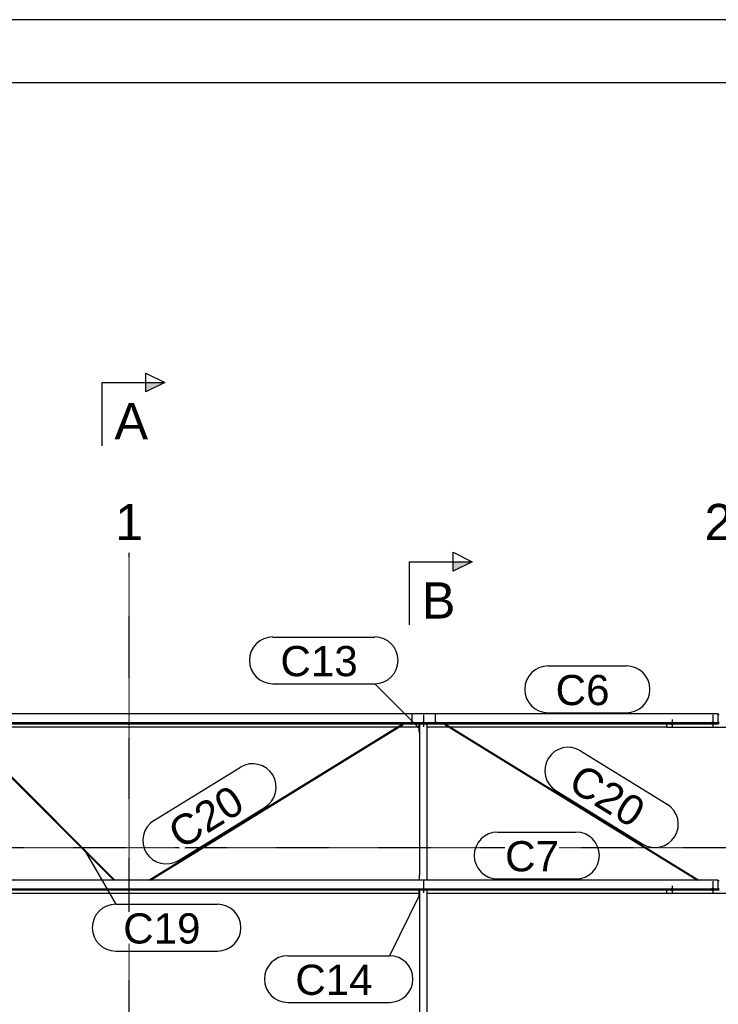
# Model space of a CAD drawing. Header units: millimetres. Extents: x -4888 to 73862, y -29046 to 15504.
# Tile 18 of 111: x -650 to 3498, y 9660 to 15504. Entities that reach past the tile are written whole.
import ezdxf

# ---------------------------------------------------------------- set-up
doc = ezdxf.new("R2010")
doc.units = ezdxf.units.MM
doc.linetypes.add('DXK_LINE_DOT2', pattern=[3.9198, 1.9599, -1.9599])
doc.linetypes.add('DXK_LINE_DOT3', pattern=[5.9187, 2.979, -0.9799, 0.9799, -0.9799])
doc.styles.add('Arial', font='ARIAL.TTF', dxfattribs={"height": 0.2})

# ---------------------------------------------------------------- blocks, each defined once
blk = doc.blocks.new('Unknown-1953139-1278')
at = {"color": 7, "linetype": 'Continuous'}
for p, q in [((73861.9, 15503.7), (-4888.1, 15503.7)), ((73486.9, 15128.7), (-4513.1, 15128.7))]:
    blk.add_line(p, q, dxfattribs=at)
blk = doc.blocks.new('Part-1953139-19069 - 1282')
at = {"color": 3, "linetype": 'Continuous'}
for p, q in [((116.9, 10396.9), (1623.8, 11324.9)), ((126, 10396.9), (1626.2, 11320.8)), ((1624.2, 11324.9), (1625, 11324.2)), ((1625, 11324.2), (1626.1, 11322.6)), ((1626.1, 11322.6), (1626.5, 11321.2)), ((1626.5, 11321.2), (1626.2, 11320.8))]:
    blk.add_line(p, q, dxfattribs=at)
blk = doc.blocks.new('GridLine-1953139-4942 - 1282')
at = {"color": 136, "linetype": 'Continuous', "style": 'Arial'}
blk.add_text('2', height=214.9, dxfattribs=at).set_placement((3416.6, 12415))
blk = doc.blocks.new('GridLine-1953139-4961 - 1282')
at = {"color": 174, "linetype": 'DXK_LINE_DOT3'}
blk.add_line((-1750, 10590), (64750, 10590), dxfattribs=at)
blk = doc.blocks.new('Part-1953139-17256 - 1282')
at = {"color": 3, "linetype": 'Continuous'}
for p, q in [((3497, 10396.9), (-1015.3, 10396.9)), ((-1015.3, 10346.1), (3497, 10346.1)), ((3497, 10338.6), (3497, 10396.9)), ((-1015.3, 10338.6), (3497, 10338.6)), ((-1015.3, 10319.9), (1722, 10319.9)), ((1769, 10319.9), (3193, 10319.9))]:
    blk.add_line(p, q, dxfattribs=at)
blk = doc.blocks.new('Bolt-1953139-17314 - 1282')
at = {"color": 5, "linetype": 'Continuous'}
for p, q in [((3465, 11348.3), (3465, 11306)), ((3456.2, 11329.5), (3456, 11329.1)), ((3456, 11329.1), (3456, 11328.6)), ((3456, 11328.6), (3456, 11328.1)), ((3456, 11328.1), (3456.2, 11327.7)), ((3456.4, 11330), (3456.2, 11329.5)), ((3456.2, 11327.7), (3456.4, 11327.2)), ((3456.7, 11330.4), (3456.4, 11330)), ((3456.4, 11327.2), (3456.7, 11326.8)), ((3457.1, 11330.8), (3456.7, 11330.4)), ((3456.7, 11326.8), (3457.1, 11326.3)), ((3457.5, 11331.3), (3457.1, 11330.8)), ((3457.1, 11326.3), (3457.5, 11325.9)), ((3458, 11331.6), (3457.5, 11331.3)), ((3457.5, 11325.9), (3458, 11325.6)), ((3458.6, 11332), (3458, 11331.6)), ((3458, 11325.6), (3458.6, 11325.2)), ((3459.3, 11332.3), (3458.6, 11332)), ((3458.6, 11325.2), (3459.3, 11324.9)), ((3460, 11332.6), (3459.3, 11332.3)), ((3459.3, 11324.9), (3460, 11324.6)), ((3460.8, 11332.8), (3460, 11332.6)), ((3460, 11324.6), (3460.8, 11324.4)), ((3461.6, 11333), (3460.8, 11332.8)), ((3460.8, 11324.4), (3461.6, 11324.2)), ((3462.4, 11333.2), (3461.6, 11333)), ((3461.6, 11324.2), (3462.4, 11324)), ((3463.2, 11333.3), (3462.4, 11333.2)), ((3462.4, 11324), (3463.2, 11323.9)), ((3464.1, 11333.4), (3463.2, 11333.3)), ((3463.2, 11323.9), (3464.1, 11323.8)), ((3465, 11333.4), (3464.1, 11333.4)), ((3464.1, 11323.8), (3465, 11323.8)), ((3465.9, 11333.4), (3465, 11333.4)), ((3465, 11323.8), (3465.9, 11323.8)), ((3466.8, 11333.3), (3465.9, 11333.4)), ((3465.9, 11323.8), (3466.8, 11323.9)), ((3467.6, 11333.2), (3466.8, 11333.3)), ((3466.8, 11323.9), (3467.6, 11324)), ((3468.4, 11333), (3467.6, 11333.2)), ((3467.6, 11324), (3468.4, 11324.2)), ((3469.2, 11332.8), (3468.4, 11333)), ((3468.4, 11324.2), (3469.2, 11324.4)), ((3470, 11332.6), (3469.2, 11332.8)), ((3469.2, 11324.4), (3470, 11324.6)), ((3470.7, 11332.3), (3470, 11332.6)), ((3470, 11324.6), (3470.7, 11324.9)), ((3471.4, 11332), (3470.7, 11332.3)), ((3470.7, 11324.9), (3471.4, 11325.2)), ((3472, 11331.6), (3471.4, 11332)), ((3471.4, 11325.2), (3472, 11325.6)), ((3472.5, 11331.3), (3472, 11331.6)), ((3472, 11325.6), (3472.5, 11325.9)), ((3472.9, 11330.8), (3472.5, 11331.3)), ((3472.5, 11325.9), (3472.9, 11326.3)), ((3473.3, 11330.4), (3472.9, 11330.8)), ((3472.9, 11326.3), (3473.3, 11326.8)), ((3473.6, 11330), (3473.3, 11330.4)), ((3473.3, 11326.8), (3473.6, 11327.2)), ((3473.8, 11329.5), (3473.6, 11330)), ((3473.6, 11327.2), (3473.8, 11327.7)), ((3474, 11329.1), (3473.8, 11329.5)), ((3473.8, 11327.7), (3474, 11328.1)), ((3474, 11328.6), (3474, 11329.1)), ((3474, 11328.1), (3474, 11328.6))]:
    blk.add_line(p, q, dxfattribs=at)
blk = doc.blocks.new('Part-1953139-17255 - 1282')
at = {"color": 3, "linetype": 'Continuous'}
for p, q in [((3497, 11383.2), (-1015.3, 11383.2)), ((3497, 11324.9), (3497, 11383.2)), ((-1015.3, 11332.4), (3497, 11332.4)), ((-1015.3, 11324.9), (3497, 11324.9)), ((-1015.3, 11306.2), (-1001.1, 11306.2)), ((-994.5, 11306.2), (1593.5, 11306.2)), ((1602.6, 11306.2), (1722, 11306.2)), ((1769, 11306.2), (1897.4, 11306.2)), ((1906.5, 11306.2), (3193, 11306.2))]:
    blk.add_line(p, q, dxfattribs=at)
blk = doc.blocks.new('Bolt-1953139-18229 - 1282')
at = {"color": 5, "linetype": 'DXK_LINE_DOT2'}
blk.add_line((1750, 11337.1), (1750, 11379.4), dxfattribs=at)
blk = doc.blocks.new('GridLine-1953139-4941 - 1282')
at = {"color": 174, "linetype": 'DXK_LINE_DOT3'}
blk.add_line((0, -1750), (0, 12340), dxfattribs=at)
at = {"color": 136, "linetype": 'Continuous', "style": 'Arial'}
blk.add_text('1', height=214.9, dxfattribs=at).set_placement((-83.4, 12415))
blk = doc.blocks.new('Bolt-1953139-18230 - 1282')
at = {"color": 5, "linetype": 'DXK_LINE_DOT2'}
blk.add_line((1750, 11307.3), (1750, 11349.6), dxfattribs=at)
blk = doc.blocks.new('Bolt-1953139-18228 - 1282')
at = {"color": 5, "linetype": 'DXK_LINE_DOT2'}
blk.add_line((1750, 10321.8), (1750, 10364.1), dxfattribs=at)
blk = doc.blocks.new('Part-1953139-17311 - 1282')
at = {"color": 3, "linetype": 'Continuous'}
for p, q in [((3497, 11380.7), (3503, 11380.7)), ((3193, 11303.8), (3193, 11324.9)), ((3807, 11303.8), (3193, 11303.8)), ((3497, 11334.2), (3503, 11334.2)), ((3497, 11325.7), (3503, 11325.7)), ((3807, 11303.8), (3807, 11324.9))]:
    blk.add_line(p, q, dxfattribs=at)
blk = doc.blocks.new('Bolt-1953139-17315 - 1282')
at = {"color": 5, "linetype": 'DXK_LINE_DOT2'}
blk.add_line((3465, 11378.1), (3465, 11335.8), dxfattribs=at)
blk = doc.blocks.new('Bolt-1953139-17317 - 1282')
at = {"color": 5, "linetype": 'Continuous'}
for p, q in [((3225, 11349.8), (3225, 11307.4)), ((3216.2, 11328.2), (3216, 11327.7)), ((3216, 11327.7), (3216, 11327.2)), ((3216, 11327.2), (3216, 11326.8)), ((3216, 11326.8), (3216.2, 11326.3)), ((3216.4, 11328.6), (3216.2, 11328.2)), ((3216.2, 11326.3), (3216.4, 11325.8)), ((3216.7, 11329.1), (3216.4, 11328.6)), ((3216.4, 11325.8), (3216.7, 11325.4)), ((3217.1, 11329.5), (3216.7, 11329.1)), ((3216.7, 11325.4), (3217.1, 11325)), ((3217.5, 11329.9), (3217.1, 11329.5)), ((3217.1, 11325), (3217.5, 11324.6)), ((3218, 11330.3), (3217.5, 11329.9)), ((3217.5, 11324.6), (3218, 11324.2)), ((3218.6, 11330.6), (3218, 11330.3)), ((3218, 11324.2), (3218.6, 11323.8)), ((3219.3, 11330.9), (3218.6, 11330.6)), ((3218.6, 11323.8), (3219.3, 11323.5)), ((3220, 11331.2), (3219.3, 11330.9)), ((3219.3, 11323.5), (3220, 11323.3)), ((3220.8, 11331.5), (3220, 11331.2)), ((3220, 11323.3), (3220.8, 11323)), ((3221.6, 11331.7), (3220.8, 11331.5)), ((3220.8, 11323), (3221.6, 11322.8)), ((3222.4, 11331.8), (3221.6, 11331.7)), ((3221.6, 11322.8), (3222.4, 11322.7)), ((3223.2, 11331.9), (3222.4, 11331.8)), ((3222.4, 11322.7), (3223.2, 11322.5)), ((3224.1, 11332), (3223.2, 11331.9)), ((3223.2, 11322.5), (3224.1, 11322.5)), ((3225, 11332), (3224.1, 11332)), ((3224.1, 11322.5), (3225, 11322.4)), ((3225.9, 11332), (3225, 11332)), ((3225, 11322.4), (3225.9, 11322.5)), ((3226.8, 11331.9), (3225.9, 11332)), ((3225.9, 11322.5), (3226.8, 11322.5)), ((3227.6, 11331.8), (3226.8, 11331.9)), ((3226.8, 11322.5), (3227.6, 11322.7)), ((3228.4, 11331.7), (3227.6, 11331.8)), ((3227.6, 11322.7), (3228.4, 11322.8)), ((3229.2, 11331.5), (3228.4, 11331.7)), ((3228.4, 11322.8), (3229.2, 11323)), ((3230, 11331.2), (3229.2, 11331.5)), ((3229.2, 11323), (3230, 11323.3)), ((3230.7, 11330.9), (3230, 11331.2)), ((3230, 11323.3), (3230.7, 11323.5)), ((3231.4, 11330.6), (3230.7, 11330.9)), ((3230.7, 11323.5), (3231.4, 11323.8)), ((3232, 11330.3), (3231.4, 11330.6)), ((3231.4, 11323.8), (3232, 11324.2)), ((3232.5, 11329.9), (3232, 11330.3)), ((3232, 11324.2), (3232.5, 11324.6)), ((3232.9, 11329.5), (3232.5, 11329.9)), ((3232.5, 11324.6), (3232.9, 11325)), ((3233.3, 11329.1), (3232.9, 11329.5)), ((3232.9, 11325), (3233.3, 11325.4)), ((3233.6, 11328.6), (3233.3, 11329.1)), ((3233.3, 11325.4), (3233.6, 11325.8)), ((3233.8, 11328.2), (3233.6, 11328.6)), ((3233.6, 11325.8), (3233.8, 11326.3)), ((3234, 11327.7), (3233.8, 11328.2)), ((3233.8, 11326.3), (3234, 11326.8)), ((3234, 11327.2), (3234, 11327.7)), ((3234, 11326.8), (3234, 11327.2))]:
    blk.add_line(p, q, dxfattribs=at)
blk = doc.blocks.new('Part-1953139-17318 - 1282')
at = {"color": 3, "linetype": 'Continuous'}
for p, q in [((3497, 10394.5), (3503, 10394.5)), ((3497, 10347.9), (3503, 10347.9)), ((3193, 10317.5), (3193, 10338.6)), ((3807, 10317.5), (3193, 10317.5)), ((3497, 10339.4), (3503, 10339.4)), ((3807, 10317.5), (3807, 10338.6))]:
    blk.add_line(p, q, dxfattribs=at)
blk = doc.blocks.new('Bolt-1953139-17319 - 1282')
at = {"color": 5, "linetype": 'Continuous'}
for p, q in [((3456.4, 10343.7), (3456.2, 10343.2)), ((3456.7, 10344.1), (3456.4, 10343.7)), ((3457.1, 10344.6), (3456.7, 10344.1)), ((3457.5, 10345), (3457.1, 10344.6)), ((3458, 10345.3), (3457.5, 10345)), ((3458.6, 10345.7), (3458, 10345.3)), ((3459.3, 10346), (3458.6, 10345.7)), ((3460, 10346.3), (3459.3, 10346)), ((3460.8, 10346.5), (3460, 10346.3)), ((3461.6, 10346.7), (3460.8, 10346.5)), ((3462.4, 10346.9), (3461.6, 10346.7)), ((3463.2, 10347), (3462.4, 10346.9)), ((3464.1, 10347.1), (3463.2, 10347)), ((3465, 10347.1), (3464.1, 10347.1)), ((3465, 10362), (3465, 10319.7)), ((3465.9, 10347.1), (3465, 10347.1)), ((3466.8, 10347), (3465.9, 10347.1)), ((3467.6, 10346.9), (3466.8, 10347)), ((3468.4, 10346.7), (3467.6, 10346.9)), ((3469.2, 10346.5), (3468.4, 10346.7)), ((3470, 10346.3), (3469.2, 10346.5)), ((3470.7, 10346), (3470, 10346.3)), ((3471.4, 10345.7), (3470.7, 10346)), ((3472, 10345.3), (3471.4, 10345.7)), ((3472.5, 10345), (3472, 10345.3)), ((3472.9, 10344.6), (3472.5, 10345)), ((3473.3, 10344.1), (3472.9, 10344.6)), ((3473.6, 10343.7), (3473.3, 10344.1)), ((3473.8, 10343.2), (3473.6, 10343.7)), ((3456.2, 10343.2), (3456, 10342.8)), ((3456, 10342.8), (3456, 10342.3)), ((3456, 10342.3), (3456, 10341.8)), ((3456, 10341.8), (3456.2, 10341.4)), ((3456.2, 10341.4), (3456.4, 10340.9)), ((3456.4, 10340.9), (3456.7, 10340.5)), ((3456.7, 10340.5), (3457.1, 10340)), ((3457.1, 10340), (3457.5, 10339.6)), ((3457.5, 10339.6), (3458, 10339.3)), ((3458, 10339.3), (3458.6, 10338.9)), ((3458.6, 10338.9), (3459.3, 10338.6)), ((3459.3, 10338.6), (3460, 10338.3)), ((3460, 10338.3), (3460.8, 10338.1)), ((3460.8, 10338.1), (3461.6, 10337.9)), ((3461.6, 10337.9), (3462.4, 10337.7)), ((3462.4, 10337.7), (3463.2, 10337.6)), ((3463.2, 10337.6), (3464.1, 10337.5)), ((3464.1, 10337.5), (3465, 10337.5)), ((3465, 10337.5), (3465.9, 10337.5)), ((3465.9, 10337.5), (3466.8, 10337.6)), ((3466.8, 10337.6), (3467.6, 10337.7)), ((3467.6, 10337.7), (3468.4, 10337.9)), ((3468.4, 10337.9), (3469.2, 10338.1)), ((3469.2, 10338.1), (3470, 10338.3)), ((3470, 10338.3), (3470.7, 10338.6)), ((3470.7, 10338.6), (3471.4, 10338.9)), ((3471.4, 10338.9), (3472, 10339.3)), ((3472, 10339.3), (3472.5, 10339.6)), ((3472.5, 10339.6), (3472.9, 10340)), ((3472.9, 10340), (3473.3, 10340.5)), ((3473.3, 10340.5), (3473.6, 10340.9)), ((3473.6, 10340.9), (3473.8, 10341.4)), ((3474, 10342.8), (3473.8, 10343.2)), ((3473.8, 10341.4), (3474, 10341.8)), ((3474, 10342.3), (3474, 10342.8)), ((3474, 10341.8), (3474, 10342.3))]:
    blk.add_line(p, q, dxfattribs=at)
blk = doc.blocks.new('Bolt-1953139-17320 - 1282')
at = {"color": 5, "linetype": 'DXK_LINE_DOT2'}
blk.add_line((3465, 10391.8), (3465, 10349.5), dxfattribs=at)
blk = doc.blocks.new('Bolt-1953139-17323 - 1282')
at = {"color": 5, "linetype": 'Continuous'}
for p, q in [((3217.5, 10343.6), (3217.1, 10343.2)), ((3218, 10344), (3217.5, 10343.6)), ((3218.6, 10344.3), (3218, 10344)), ((3219.3, 10344.7), (3218.6, 10344.3)), ((3220, 10344.9), (3219.3, 10344.7)), ((3220.8, 10345.2), (3220, 10344.9)), ((3221.6, 10345.4), (3220.8, 10345.2)), ((3222.4, 10345.5), (3221.6, 10345.4)), ((3223.2, 10345.6), (3222.4, 10345.5)), ((3224.1, 10345.7), (3223.2, 10345.6)), ((3225, 10345.7), (3224.1, 10345.7)), ((3225, 10363.5), (3225, 10321.1)), ((3225.9, 10345.7), (3225, 10345.7)), ((3226.8, 10345.6), (3225.9, 10345.7)), ((3227.6, 10345.5), (3226.8, 10345.6)), ((3228.4, 10345.4), (3227.6, 10345.5)), ((3229.2, 10345.2), (3228.4, 10345.4)), ((3230, 10344.9), (3229.2, 10345.2)), ((3230.7, 10344.7), (3230, 10344.9)), ((3231.4, 10344.3), (3230.7, 10344.7)), ((3232, 10344), (3231.4, 10344.3)), ((3232.5, 10343.6), (3232, 10344)), ((3232.9, 10343.2), (3232.5, 10343.6)), ((3216.2, 10341.9), (3216, 10341.4)), ((3216, 10341.4), (3216, 10340.9)), ((3216, 10340.9), (3216, 10340.5)), ((3216, 10340.5), (3216.2, 10340)), ((3216.4, 10342.3), (3216.2, 10341.9)), ((3216.2, 10340), (3216.4, 10339.6)), ((3216.7, 10342.8), (3216.4, 10342.3)), ((3216.4, 10339.6), (3216.7, 10339.1)), ((3217.1, 10343.2), (3216.7, 10342.8)), ((3216.7, 10339.1), (3217.1, 10338.7)), ((3217.1, 10338.7), (3217.5, 10338.3)), ((3217.5, 10338.3), (3218, 10337.9)), ((3218, 10337.9), (3218.6, 10337.6)), ((3218.6, 10337.6), (3219.3, 10337.2)), ((3219.3, 10337.2), (3220, 10337)), ((3220, 10337), (3220.8, 10336.7)), ((3220.8, 10336.7), (3221.6, 10336.5)), ((3221.6, 10336.5), (3222.4, 10336.4)), ((3222.4, 10336.4), (3223.2, 10336.3)), ((3223.2, 10336.3), (3224.1, 10336.2)), ((3224.1, 10336.2), (3225, 10336.2)), ((3225, 10336.2), (3225.9, 10336.2)), ((3225.9, 10336.2), (3226.8, 10336.3)), ((3226.8, 10336.3), (3227.6, 10336.4)), ((3227.6, 10336.4), (3228.4, 10336.5)), ((3228.4, 10336.5), (3229.2, 10336.7)), ((3229.2, 10336.7), (3230, 10337)), ((3230, 10337), (3230.7, 10337.2)), ((3230.7, 10337.2), (3231.4, 10337.6)), ((3231.4, 10337.6), (3232, 10337.9)), ((3232, 10337.9), (3232.5, 10338.3)), ((3232.5, 10338.3), (3232.9, 10338.7)), ((3233.3, 10342.8), (3232.9, 10343.2)), ((3232.9, 10338.7), (3233.3, 10339.1)), ((3233.6, 10342.3), (3233.3, 10342.8)), ((3233.3, 10339.1), (3233.6, 10339.6)), ((3233.8, 10341.9), (3233.6, 10342.3)), ((3233.6, 10339.6), (3233.8, 10340)), ((3234, 10341.4), (3233.8, 10341.9)), ((3233.8, 10340), (3234, 10340.5)), ((3234, 10340.9), (3234, 10341.4)), ((3234, 10340.5), (3234, 10340.9))]:
    blk.add_line(p, q, dxfattribs=at)
blk = doc.blocks.new('Part-1953139-18226 - 1282')
at = {"color": 3, "linetype": 'Continuous'}
for p, q in [((1722, 11275.6), (1722, 11324.9)), ((1724, 11324.9), (1724, 10426.5)), ((1769, 10396.9), (1769, 11324.9)), ((1724, 11275.6), (1722, 11275.6)), ((1724, 10426.5), (1722, 10426.5)), ((1722, 10426.5), (1722, 10396.9)), ((1724, 10396.9), (1724, 10426.5))]:
    blk.add_line(p, q, dxfattribs=at)
blk = doc.blocks.new('Bolt-1953139-18227 - 1282')
at = {"color": 5, "linetype": 'DXK_LINE_DOT2'}
blk.add_line((1750, 10351.6), (1750, 10394), dxfattribs=at)
blk = doc.blocks.new('Part-1953139-18231 - 1282')
at = {"color": 3, "linetype": 'Continuous'}
for p, q in [((1722, 10289.3), (1722, 10338.6)), ((1724, 10289.3), (1722, 10289.3)), ((1724, 10338.6), (1724, 9393.6)), ((1769, 9364), (1769, 10338.6)), ((1724, 9393.6), (1722, 9393.6)), ((1722, 9393.6), (1722, 9364)), ((1724, 9364), (1724, 9393.6))]:
    blk.add_line(p, q, dxfattribs=at)
blk = doc.blocks.new('Bolt-1953139-19072 - 1282')
at = {"color": 5, "linetype": 'Continuous'}
for p, q in [((1671.2, 11329.5), (1671, 11329.1)), ((1671, 11329.1), (1671, 11328.6)), ((1671, 11328.6), (1671, 11328.1)), ((1671, 11328.1), (1671.2, 11327.7)), ((1671.4, 11330), (1671.2, 11329.5)), ((1671.2, 11327.7), (1671.4, 11327.2)), ((1671.7, 11330.4), (1671.4, 11330)), ((1671.4, 11327.2), (1671.7, 11326.8)), ((1672.1, 11330.8), (1671.7, 11330.4)), ((1671.7, 11326.8), (1672.1, 11326.3)), ((1672.5, 11331.2), (1672.1, 11330.8)), ((1672.1, 11326.3), (1672.5, 11325.9)), ((1673, 11331.6), (1672.5, 11331.2)), ((1672.5, 11325.9), (1673, 11325.6)), ((1673.6, 11332), (1673, 11331.6)), ((1673, 11325.6), (1673.6, 11325.2)), ((1674.3, 11332.3), (1673.6, 11332)), ((1673.6, 11325.2), (1674.3, 11324.9)), ((1675, 11332.6), (1674.3, 11332.3)), ((1674.3, 11324.9), (1675, 11324.6)), ((1675.8, 11332.8), (1675, 11332.6)), ((1675, 11324.6), (1675.8, 11324.4)), ((1676.6, 11333), (1675.8, 11332.8)), ((1675.8, 11324.4), (1676.6, 11324.2)), ((1677.4, 11333.2), (1676.6, 11333)), ((1676.6, 11324.2), (1677.4, 11324)), ((1678.2, 11333.3), (1677.4, 11333.2)), ((1677.4, 11324), (1678.2, 11323.9)), ((1679.1, 11333.4), (1678.2, 11333.3)), ((1678.2, 11323.9), (1679.1, 11323.8)), ((1680, 11333.4), (1679.1, 11333.4)), ((1679.1, 11323.8), (1680, 11323.8)), ((1680.9, 11333.4), (1680, 11333.4)), ((1680, 11325.2), (1680, 11333.3)), ((1680, 11323.8), (1680.9, 11323.8)), ((1681.8, 11333.3), (1680.9, 11333.4)), ((1680.9, 11323.8), (1681.8, 11323.9)), ((1682.6, 11333.2), (1681.8, 11333.3)), ((1681.8, 11323.9), (1682.6, 11324)), ((1683.4, 11333), (1682.6, 11333.2)), ((1682.6, 11324), (1683.4, 11324.2)), ((1684.2, 11332.8), (1683.4, 11333)), ((1683.4, 11324.2), (1684.2, 11324.4)), ((1685, 11332.6), (1684.2, 11332.8)), ((1684.2, 11324.4), (1685, 11324.6)), ((1685.7, 11332.3), (1685, 11332.6)), ((1685, 11324.6), (1685.7, 11324.9)), ((1686.4, 11332), (1685.7, 11332.3)), ((1685.7, 11324.9), (1686.4, 11325.2)), ((1687, 11331.6), (1686.4, 11332)), ((1686.4, 11325.2), (1687, 11325.6)), ((1687.5, 11331.2), (1687, 11331.6)), ((1687, 11325.6), (1687.5, 11325.9)), ((1687.9, 11330.8), (1687.5, 11331.2)), ((1687.5, 11325.9), (1687.9, 11326.3)), ((1688.3, 11330.4), (1687.9, 11330.8)), ((1687.9, 11326.3), (1688.3, 11326.8)), ((1688.6, 11330), (1688.3, 11330.4)), ((1688.3, 11326.8), (1688.6, 11327.2)), ((1688.8, 11329.5), (1688.6, 11330)), ((1688.6, 11327.2), (1688.8, 11327.7)), ((1689, 11329.1), (1688.8, 11329.5)), ((1688.8, 11327.7), (1689, 11328.1)), ((1689, 11328.6), (1689, 11329.1)), ((1689, 11328.1), (1689, 11328.6))]:
    blk.add_line(p, q, dxfattribs=at)
blk = doc.blocks.new('Part-1953139-19068 - 1282')
at = {"color": 3, "linetype": 'Continuous'}
for p, q in [((-1007.6, 11312.7), (-1006.9, 11314.1)), ((-1007.1, 11312.2), (-1007.6, 11312.7)), ((-91.5, 10396.9), (-1007.1, 11312.2)), ((-1006.9, 11314.1), (-1005.5, 11315.4)), ((-1005.5, 11315.4), (-1004.2, 11316)), ((-1004.2, 11316), (-84.9, 10396.9))]:
    blk.add_line(p, q, dxfattribs=at)
blk = doc.blocks.new('Part-1953139-19070 - 1282')
at = {"color": 3, "linetype": 'Continuous'}
for p, q in [((1873.5, 11321.2), (1873.9, 11322.6)), ((1873.8, 11320.8), (1873.5, 11321.2)), ((1873.8, 11320.8), (3374, 10396.9)), ((1873.9, 11322.6), (1875, 11324.2)), ((1875, 11324.2), (1875.8, 11324.9)), ((1876.2, 11324.9), (3383.1, 10396.9))]:
    blk.add_line(p, q, dxfattribs=at)
blk = doc.blocks.new('Bolt-1953139-19071 - 1282')
at = {"color": 5, "linetype": 'DXK_LINE_DOT2'}
blk.add_line((1680, 11337.9), (1680, 11380.2), dxfattribs=at)
blk = doc.blocks.new('Bolt-1953139-19073 - 1282')
at = {"color": 5, "linetype": 'DXK_LINE_DOT2'}
blk.add_line((1820, 11337.9), (1820, 11380.2), dxfattribs=at)
blk = doc.blocks.new('Bolt-1953139-19074 - 1282')
at = {"color": 5, "linetype": 'Continuous'}
for p, q in [((1811.2, 11329.5), (1811, 11329.1)), ((1811, 11329.1), (1811, 11328.6)), ((1811, 11328.6), (1811, 11328.1)), ((1811, 11328.1), (1811.2, 11327.7)), ((1811.4, 11330), (1811.2, 11329.5)), ((1811.2, 11327.7), (1811.4, 11327.2)), ((1811.7, 11330.4), (1811.4, 11330)), ((1811.4, 11327.2), (1811.7, 11326.8)), ((1812.1, 11330.8), (1811.7, 11330.4)), ((1811.7, 11326.8), (1812.1, 11326.3)), ((1812.5, 11331.2), (1812.1, 11330.8)), ((1812.1, 11326.3), (1812.5, 11325.9)), ((1813, 11331.6), (1812.5, 11331.2)), ((1812.5, 11325.9), (1813, 11325.6)), ((1813.6, 11332), (1813, 11331.6)), ((1813, 11325.6), (1813.6, 11325.2)), ((1814.3, 11332.3), (1813.6, 11332)), ((1813.6, 11325.2), (1814.3, 11324.9)), ((1815, 11332.6), (1814.3, 11332.3)), ((1814.3, 11324.9), (1815, 11324.6)), ((1815.8, 11332.8), (1815, 11332.6)), ((1815, 11324.6), (1815.8, 11324.4)), ((1816.6, 11333), (1815.8, 11332.8)), ((1815.8, 11324.4), (1816.6, 11324.2)), ((1817.4, 11333.2), (1816.6, 11333)), ((1816.6, 11324.2), (1817.4, 11324)), ((1818.2, 11333.3), (1817.4, 11333.2)), ((1817.4, 11324), (1818.2, 11323.9)), ((1819.1, 11333.4), (1818.2, 11333.3)), ((1818.2, 11323.9), (1819.1, 11323.8)), ((1820, 11333.4), (1819.1, 11333.4)), ((1819.1, 11323.8), (1820, 11323.8)), ((1820.9, 11333.4), (1820, 11333.4)), ((1820, 11325.2), (1820, 11333.3)), ((1820, 11323.8), (1820.9, 11323.8)), ((1821.8, 11333.3), (1820.9, 11333.4)), ((1820.9, 11323.8), (1821.8, 11323.9)), ((1822.6, 11333.2), (1821.8, 11333.3)), ((1821.8, 11323.9), (1822.6, 11324)), ((1823.4, 11333), (1822.6, 11333.2)), ((1822.6, 11324), (1823.4, 11324.2)), ((1824.2, 11332.8), (1823.4, 11333)), ((1823.4, 11324.2), (1824.2, 11324.4)), ((1825, 11332.6), (1824.2, 11332.8)), ((1824.2, 11324.4), (1825, 11324.6)), ((1825.7, 11332.3), (1825, 11332.6)), ((1825, 11324.6), (1825.7, 11324.9)), ((1826.4, 11332), (1825.7, 11332.3)), ((1825.7, 11324.9), (1826.4, 11325.2)), ((1827, 11331.6), (1826.4, 11332)), ((1826.4, 11325.2), (1827, 11325.6)), ((1827.5, 11331.2), (1827, 11331.6)), ((1827, 11325.6), (1827.5, 11325.9)), ((1827.9, 11330.8), (1827.5, 11331.2)), ((1827.5, 11325.9), (1827.9, 11326.3)), ((1828.3, 11330.4), (1827.9, 11330.8)), ((1827.9, 11326.3), (1828.3, 11326.8)), ((1828.6, 11330), (1828.3, 11330.4)), ((1828.3, 11326.8), (1828.6, 11327.2)), ((1828.8, 11329.5), (1828.6, 11330)), ((1828.6, 11327.2), (1828.8, 11327.7)), ((1829, 11329.1), (1828.8, 11329.5)), ((1828.8, 11327.7), (1829, 11328.1)), ((1829, 11328.6), (1829, 11329.1)), ((1829, 11328.1), (1829, 11328.6))]:
    blk.add_line(p, q, dxfattribs=at)
blk = doc.blocks.new('SectionMark-1953139-25063 - 1282')
at = {"linetype": 'Continuous'}
blk.add_hatch(color=6, dxfattribs=at).paths.add_polyline_path([(1924.8, 12230.7), (1924.8, 12287), (2037.3, 12287)])
at = {"color": 6, "linetype": 'Continuous'}
for p, q in [((1924.8, 12230.7), (1924.8, 12343.2)), ((1924.8, 12343.2), (2037.3, 12287)), ((1662.3, 12287), (1662.3, 11912)), ((1662.3, 12287), (2037.3, 12287)), ((2037.3, 12287), (1924.8, 12230.7))]:
    blk.add_line(p, q, dxfattribs=at)
at = {"color": 0, "linetype": 'Continuous'}
blk.add_wipeout([(1937.3, 11949.5), (1937.3, 12174.5), (1737.3, 12174.5), (1737.3, 11949.5)], dxfattribs=at)
at = {"color": 6, "linetype": 'Continuous', "style": 'Arial'}
blk.add_text('B', height=214.9, dxfattribs=at).set_placement((1737.3, 11949.5))
blk = doc.blocks.new('SectionMark-1953139-23871 - 1282')
at = {"linetype": 'Continuous'}
blk.add_hatch(color=6, dxfattribs=at).paths.add_polyline_path([(100, 13294.3), (100, 13350.5), (212.5, 13350.5)])
at = {"color": 6, "linetype": 'Continuous'}
for p, q in [((100, 13294.3), (100, 13406.8)), ((100, 13406.8), (212.5, 13350.5)), ((-162.5, 13350.5), (-162.5, 12975.5)), ((-162.5, 13350.5), (212.5, 13350.5)), ((212.5, 13350.5), (100, 13294.3))]:
    blk.add_line(p, q, dxfattribs=at)
at = {"color": 0, "linetype": 'Continuous'}
blk.add_wipeout([(112.4, 13013), (112.4, 13238), (-87.5, 13238), (-87.5, 13013)], dxfattribs=at)
at = {"color": 6, "linetype": 'Continuous', "style": 'Arial'}
blk.add_text('A', height=214.9, dxfattribs=at).set_placement((-87.5, 13013))
blk = doc.blocks.new('Mark-1953139-19575 - 1282')
at = {"color": 136, "linetype": 'Continuous'}
for p, q in [((1723.2, 10310.3), (1546.5, 9948.6)), ((941.7, 9948.6), (1546.5, 9948.6)), ((941.7, 9671.1), (1546.5, 9671.1))]:
    blk.add_line(p, q, dxfattribs=at)
for centre, radius, start, end in [((941.7, 9809.8), 138.7, 90, 270), ((1546.5, 9809.8), 138.8, 270, 90)]:
    blk.add_arc(centre, radius, start, end, dxfattribs=at)
at = {"color": 0}
blk.add_wipeout([(1445.2, 9716.1), (1445.2, 9903.6), (986.7, 9903.6), (986.7, 9716.1)], dxfattribs=at)
blk.add_wipeout([(1445.2, 9716.1), (1445.2, 9903.6), (986.7, 9903.6), (986.7, 9716.1)], dxfattribs=at)
at = {"color": 2, "style": 'Arial'}
blk.add_text('C14', height=179.08, dxfattribs=at).set_placement((986.7, 9716.1))
blk = doc.blocks.new('Mark-1953139-19424 - 1282')
at = {"color": 136, "linetype": 'Continuous'}
for p, q in [((2187.5, 10681.9), (2653.2, 10681.9)), ((2187.5, 10404.4), (2653.2, 10404.4))]:
    blk.add_line(p, q, dxfattribs=at)
for centre, start, end in [((2187.5, 10543.1), 90.00001, 270.00001), ((2653.2, 10543.1), 270.00001, 90.00001)]:
    blk.add_arc(centre, 138.8, start, end, dxfattribs=at)
at = {"color": 0}
blk.add_wipeout([(2552, 10449.4), (2552, 10636.9), (2232.5, 10636.9), (2232.5, 10449.4)], dxfattribs=at)
blk.add_wipeout([(2552, 10449.4), (2552, 10636.9), (2232.5, 10636.9), (2232.5, 10449.4)], dxfattribs=at)
at = {"color": 2, "style": 'Arial'}
blk.add_text('C7', height=179.08, dxfattribs=at).set_placement((2232.5, 10449.4))
blk = doc.blocks.new('Mark-1953139-19574 - 1282')
at = {"color": 136, "linetype": 'Continuous'}
for p, q in [((853.3, 11840), (1458.1, 11840)), ((853.3, 11562.5), (1458.1, 11562.5)), ((1723.2, 11297.4), (1458.1, 11562.5))]:
    blk.add_line(p, q, dxfattribs=at)
for centre, start, end in [((853.3, 11701.3), 90, 270), ((1458.1, 11701.3), 270, 90)]:
    blk.add_arc(centre, 138.8, start, end, dxfattribs=at)
at = {"color": 0}
blk.add_wipeout([(1356.8, 11607.5), (1356.8, 11795), (898.3, 11795), (898.3, 11607.5)], dxfattribs=at)
blk.add_wipeout([(1356.8, 11607.5), (1356.8, 11795), (898.3, 11795), (898.3, 11607.5)], dxfattribs=at)
at = {"color": 2, "style": 'Arial'}
blk.add_text('C13', height=179.08, dxfattribs=at).set_placement((898.3, 11607.5))
blk = doc.blocks.new('Mark-1953139-19423 - 1282')
at = {"color": 136, "linetype": 'Continuous'}
for p, q in [((2487.5, 11668.2), (2953.2, 11668.2)), ((2487.5, 11390.7), (2953.2, 11390.7))]:
    blk.add_line(p, q, dxfattribs=at)
for centre, start, end in [((2487.5, 11529.4), 90.00001, 270.00001), ((2953.2, 11529.4), 270.00001, 90.00001)]:
    blk.add_arc(centre, 138.7, start, end, dxfattribs=at)
at = {"color": 0}
blk.add_wipeout([(2852, 11435.7), (2852, 11623.2), (2532.5, 11623.2), (2532.5, 11435.7)], dxfattribs=at)
blk.add_wipeout([(2852, 11435.7), (2852, 11623.2), (2532.5, 11623.2), (2532.5, 11435.7)], dxfattribs=at)
at = {"color": 2, "style": 'Arial'}
blk.add_text('C6', height=179.08, dxfattribs=at).set_placement((2532.5, 11435.7))
blk = doc.blocks.new('Mark-1953139-19844 - 1282')
at = {"color": 136, "linetype": 'Continuous'}
for p, q in [((-267.6, 10578.1), (-80.1, 10253.4)), ((-80.1, 10253.4), (524.6, 10253.4)), ((-80.1, 9975.9), (524.6, 9975.9))]:
    blk.add_line(p, q, dxfattribs=at)
for centre, start, end in [((-80.1, 10114.6), 90, 270), ((524.6, 10114.6), 270, 90)]:
    blk.add_arc(centre, 138.8, start, end, dxfattribs=at)
at = {"color": 0}
blk.add_wipeout([(423.4, 10020.9), (423.4, 10208.4), (-35.1, 10208.4), (-35.1, 10020.9)], dxfattribs=at)
blk.add_wipeout([(423.4, 10020.9), (423.4, 10208.4), (-35.1, 10208.4), (-35.1, 10020.9)], dxfattribs=at)
at = {"color": 2, "style": 'Arial'}
blk.add_text('C19', height=179.08, dxfattribs=at).set_placement((-35.1, 10020.9))
blk = doc.blocks.new('Mark-1953139-19845 - 1282')
at = {"color": 0}
blk.add_wipeout([(697.6, 10816.2), (599.2, 10975.8), (208.8, 10735.4), (307.2, 10575.7)], dxfattribs=at)
blk.add_wipeout([(697.6, 10816.2), (599.2, 10975.8), (208.8, 10735.4), (307.2, 10575.7)], dxfattribs=at)
at = {"color": 136, "linetype": 'Continuous'}
for p, q in [((146.9, 10750.1), (661.9, 11067.2)), ((292.4, 10513.8), (807.4, 10830.9))]:
    blk.add_line(p, q, dxfattribs=at)
for centre, start, end in [((734.6, 10949.1), 301.62606, 121.62606), ((219.7, 10632), 121.62606, 301.62606)]:
    blk.add_arc(centre, 138.8, start, end, dxfattribs=at)
at = {"color": 2, "style": 'Arial'}
blk.add_text('C20', height=179.08, rotation=31.62727, dxfattribs=at).set_placement((307.2, 10575.7))
blk = doc.blocks.new('Mark-1953139-19846 - 1282')
at = {"color": 0}
blk.add_wipeout([(2986.8, 10702.6), (3085.1, 10862.3), (2694.7, 11102.7), (2596.4, 10943)], dxfattribs=at)
blk.add_wipeout([(2986.8, 10702.6), (3085.1, 10862.3), (2694.7, 11102.7), (2596.4, 10943)], dxfattribs=at)
at = {"color": 136, "linetype": 'Continuous'}
for p, q in [((2680, 11164.6), (3194.9, 10847.5)), ((2534.5, 10928.3), (3049.4, 10611.2))]:
    blk.add_line(p, q, dxfattribs=at)
for centre, start, end in [((2607.2, 11046.5), 58.37395, 238.37395), ((3122.2, 10729.3), 238.37395, 58.37395)]:
    blk.add_arc(centre, 138.8, start, end, dxfattribs=at)
at = {"color": 2, "style": 'Arial'}
blk.add_text('C20', height=179.08, rotation=-31.62727, dxfattribs=at).set_placement((2596.4, 10943))

msp = doc.modelspace()

# ---------------------------------------------------------------- block references
for name in ['Unknown-1953139-1278', 'GridLine-1953139-4941 - 1282', 'GridLine-1953139-4942 - 1282', 'Part-1953139-17255 - 1282', 'Bolt-1953139-19071 - 1282', 'Bolt-1953139-18229 - 1282', 'Bolt-1953139-18230 - 1282', 'Bolt-1953139-19073 - 1282', 'Part-1953139-17311 - 1282', 'Bolt-1953139-17317 - 1282', 'Bolt-1953139-17314 - 1282', 'Bolt-1953139-17315 - 1282', 'Part-1953139-19068 - 1282', 'Part-1953139-19069 - 1282', 'Bolt-1953139-19072 - 1282', 'Part-1953139-18226 - 1282', 'Bolt-1953139-19074 - 1282', 'Part-1953139-19070 - 1282', 'GridLine-1953139-4961 - 1282', 'Part-1953139-17256 - 1282', 'Bolt-1953139-18227 - 1282', 'Bolt-1953139-18228 - 1282', 'Part-1953139-17318 - 1282', 'Bolt-1953139-17323 - 1282', 'Bolt-1953139-17319 - 1282', 'Bolt-1953139-17320 - 1282', 'Part-1953139-18231 - 1282']:
    msp.add_blockref(name, (0, 0))

# ---------------------------------------------------------------- next in the draw order: block references
for name in ['SectionMark-1953139-23871 - 1282', 'SectionMark-1953139-25063 - 1282', 'Mark-1953139-19423 - 1282']:
    msp.add_blockref(name, (0, 0))

# ---------------------------------------------------------------- next in the draw order: block references
for name in ['Mark-1953139-19574 - 1282', 'Mark-1953139-19424 - 1282', 'Mark-1953139-19844 - 1282', 'Mark-1953139-19575 - 1282']:
    msp.add_blockref(name, (0, 0))

# ---------------------------------------------------------------- next in the draw order: block references
for name in ['Mark-1953139-19846 - 1282', 'Mark-1953139-19845 - 1282']:
    msp.add_blockref(name, (0, 0))

doc.saveas('drawing.dxf')
